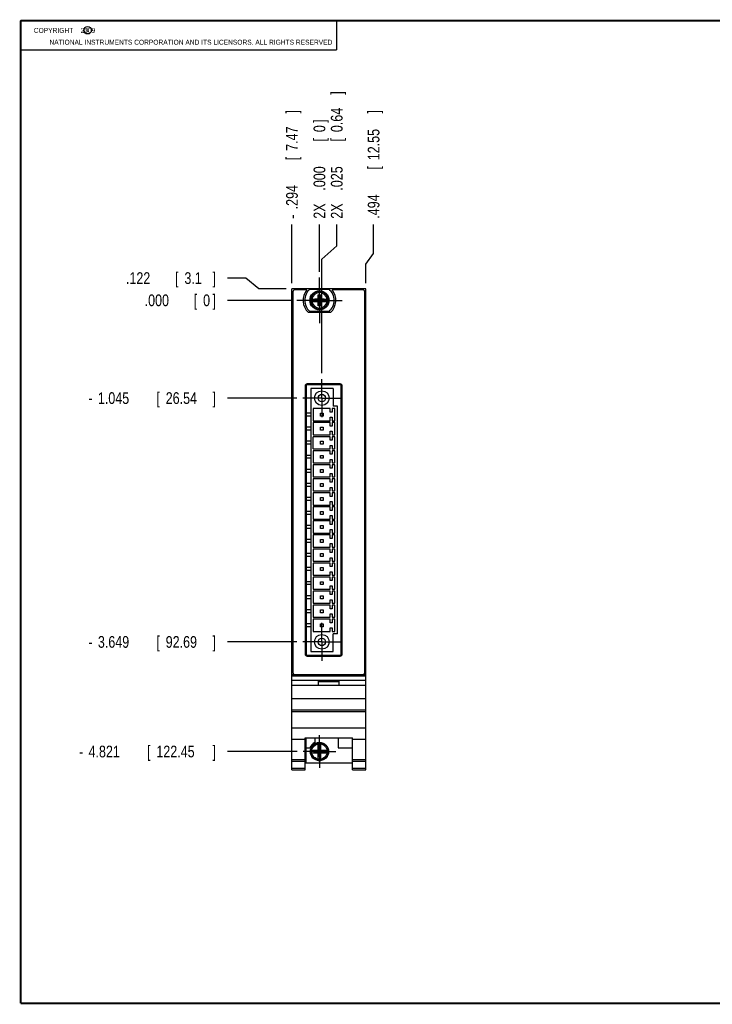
# Model space of a CAD drawing. Header units: inches. Extents: x 0.2 to 16.8, y 0.1 to 10.8.
# Tile 1 of 11: x 0.2 to 7.6, y 0.2 to 10.8. Entities that reach past the tile are written whole.
import ezdxf

# ---------------------------------------------------------------- set-up
doc = ezdxf.new("R2010")
doc.units = ezdxf.units.IN
doc.header["$LTSCALE"] = 0.935
doc.header["$MEASUREMENT"] = 0
doc.linetypes.add('CENTER', pattern=[0.6, 0.375, -0.075, 0.075, -0.075])
doc.layers.get('0').update_dxf_attribs({"linetype": 'CONTINUOUS'})
for name, color, linetype in [('COSMETIC', 7, 'CONTINUOUS'), ('DEFAULT_1', 7, 'CENTER'), ('DIMENSIONS', 7, 'CONTINUOUS')]:
    doc.layers.add(name, color=color, linetype=linetype)
doc.styles.get("Standard").update_dxf_attribs({"font": 'txt', "width": 0.8})
doc.dimstyles.new('DIMSTYLE_1', dxfattribs={"dimtxt": 0.125, "dimasz": 0.18, "dimexe": 0.18, "dimexo": 0.0625, "dimgap": 0.09, "dimtad": 0, "dimtih": 1, "dimtoh": 1, "dimdec": 3, "dimzin": 4, "dimdsep": 46, "dimtxsty": 'STANDARD', "dimblk": '_FILLED', "dimblk1": '_FILLED', "dimblk2": '_FILLED', "dimcen": 0.09, "dimadec": 0, "dimazin": 0, "dimtp": 0.001, "dimtm": 0.001, "dimtfac": 1, "dimtdec": 3, "dimtofl": 0, "dimtmove": 0, "dimatfit": 3, "dimldrblk": '_FILLED', "dimfxl": 1, "dimtolj": 1, "dimtzin": 4, "dimarcsym": 0})

# ---------------------------------------------------------------- blocks, each defined once
blk = doc.blocks.new('*D0')
at = {"layer": 'DIMENSIONS', "color": 2, "linetype": 'CONTINUOUS'}
for p, q in [((2.657, 8.008), (2.463, 8.008)), ((2.795, 7.892), (2.657, 8.008)), ((3.088, 7.892), (2.795, 7.892))]:
    blk.add_line(p, q, dxfattribs=at)
at = {"layer": 'DIMENSIONS', "color": 2, "linetype": 'CONTINUOUS', "width": 0.8}
for s, p in [('.122', (1.376, 7.945)), ('[', (1.901, 7.945)), ('3.1', (2.001, 7.945)), (']', (2.301, 7.945))]:
    blk.add_text(s, height=0.125, dxfattribs=at).set_placement(p)
blk = doc.blocks.new('_FILLED')
at = {"color": 0, "linetype": 'BYBLOCK'}
blk.add_solid([(0, 0), (-1, 0.174), (-1, -0.174)], dxfattribs=at)
blk = doc.blocks.new('*D1')
at = {"layer": 'DIMENSIONS', "color": 2, "linetype": 'CONTINUOUS'}
blk.add_line((3.204, 6.725), (2.463, 6.725), dxfattribs=at)
at = {"layer": 'DIMENSIONS', "color": 2, "linetype": 'CONTINUOUS', "width": 0.8}
for s, p in [('1.045', (1.076, 6.663)), ('[', (1.701, 6.663)), ('26.54', (1.801, 6.663)), (']', (2.301, 6.663)), ('-', (0.976, 6.663))]:
    blk.add_text(s, height=0.125, dxfattribs=at).set_placement(p)
blk = doc.blocks.new('*D2')
at = {"layer": 'DIMENSIONS', "color": 2, "linetype": 'CONTINUOUS'}
blk.add_line((3.204, 4.121), (2.463, 4.121), dxfattribs=at)
at = {"layer": 'DIMENSIONS', "color": 2, "linetype": 'CONTINUOUS', "width": 0.8}
for s, p in [('-', (0.976, 4.058)), ('3.649', (1.076, 4.058)), ('[', (1.701, 4.058)), ('92.69', (1.801, 4.058)), (']', (2.301, 4.058))]:
    blk.add_text(s, height=0.125, dxfattribs=at).set_placement(p)
blk = doc.blocks.new('*D3')
at = {"layer": 'DIMENSIONS', "color": 2, "linetype": 'CONTINUOUS'}
blk.add_line((3.208, 2.949), (2.463, 2.949), dxfattribs=at)
at = {"layer": 'DIMENSIONS', "color": 2, "linetype": 'CONTINUOUS', "width": 0.8}
for s, p in [('4.821', (0.976, 2.887)), ('[', (1.601, 2.887)), ('122.45', (1.701, 2.887)), (']', (2.301, 2.887)), ('-', (0.876, 2.887))]:
    blk.add_text(s, height=0.125, dxfattribs=at).set_placement(p)
blk = doc.blocks.new('*D4')
at = {"layer": 'DIMENSIONS', "color": 2, "linetype": 'CONTINUOUS'}
blk.add_line((3.139, 7.77), (2.463, 7.77), dxfattribs=at)
at = {"layer": 'DIMENSIONS', "color": 2, "linetype": 'CONTINUOUS', "width": 0.8}
for s, p in [('.000', (1.576, 7.708)), ('[', (2.101, 7.708)), ('0', (2.201, 7.708)), (']', (2.301, 7.708))]:
    blk.add_text(s, height=0.125, dxfattribs=at).set_placement(p)
blk = doc.blocks.new('*D5')
at = {"layer": 'DIMENSIONS', "color": 2, "linetype": 'CONTINUOUS'}
for p, q in [((3.629, 8.352), (3.629, 8.58)), ((3.47, 8.21), (3.629, 8.352)), ((3.47, 6.992), (3.47, 8.21))]:
    blk.add_line(p, q, dxfattribs=at)
at = {"layer": 'DIMENSIONS', "color": 2, "linetype": 'CONTINUOUS', "width": 0.8}
for s, p in [(']', (3.692, 9.967)), ('0.64', (3.692, 9.567)), ('[', (3.692, 9.467)), ('.025', (3.692, 8.942)), ('2X ', (3.692, 8.642))]:
    blk.add_text(s, height=0.125, rotation=90, dxfattribs=at).set_placement(p)
blk = doc.blocks.new('*D6')
at = {"layer": 'DIMENSIONS', "color": 2, "linetype": 'CONTINUOUS'}
for p, q in [((4.023, 8.27), (4.023, 8.58)), ((3.939, 8.157), (4.023, 8.27)), ((3.939, 7.955), (3.939, 8.157))]:
    blk.add_line(p, q, dxfattribs=at)
at = {"layer": 'DIMENSIONS', "color": 2, "linetype": 'CONTINUOUS', "width": 0.8}
for s, p in [(']', (4.086, 9.767)), ('12.55', (4.086, 9.267)), ('[', (4.086, 9.167)), ('.494', (4.086, 8.642))]:
    blk.add_text(s, height=0.125, rotation=90, dxfattribs=at).set_placement(p)
blk = doc.blocks.new('*D7')
at = {"layer": 'DIMENSIONS', "color": 2, "linetype": 'CONTINUOUS'}
blk.add_line((3.151, 7.955), (3.151, 8.58), dxfattribs=at)
at = {"layer": 'DIMENSIONS', "color": 2, "linetype": 'CONTINUOUS', "width": 0.8}
for s, p in [(']', (3.213, 9.767)), ('7.47', (3.213, 9.367)), ('[', (3.213, 9.267)), ('.294', (3.213, 8.742)), ('-', (3.213, 8.642))]:
    blk.add_text(s, height=0.125, rotation=90, dxfattribs=at).set_placement(p)
blk = doc.blocks.new('*D8')
at = {"layer": 'DIMENSIONS', "color": 2, "linetype": 'CONTINUOUS'}
blk.add_line((3.445, 8.076), (3.445, 8.58), dxfattribs=at)
at = {"layer": 'DIMENSIONS', "color": 2, "linetype": 'CONTINUOUS', "width": 0.8}
for s, p in [(']', (3.507, 9.667)), ('0', (3.507, 9.567)), ('[', (3.507, 9.467)), ('.000', (3.507, 8.942)), ('2X ', (3.507, 8.642))]:
    blk.add_text(s, height=0.125, rotation=90, dxfattribs=at).set_placement(p)

msp = doc.modelspace()

# ---------------------------------------------------------------- linework, layer by layer
at = {"color": 2, "linetype": 'CONTINUOUS'}
for p, q in [((0.25, 10.7586), (3.625, 10.7586)), ((0.25, 10.7586), (0.25, 10.4456)), ((3.625, 10.7586), (3.625, 10.4456)), ((0.25, 10.4456), (3.625, 10.4456))]:
    msp.add_line(p, q, dxfattribs=at)
at = {"color": 7, "linetype": 'CONTINUOUS'}
for p, q in [((3.1508, 2.7544), (3.1508, 7.8921)), ((3.9388, 7.8921), (3.1508, 7.8921)), ((3.9388, 2.7544), (3.9388, 7.8921)), ((3.1608, 7.8621), (3.1608, 3.7921)), ((3.3103, 7.8821), (3.1808, 7.8821)), ((3.3411, 7.8886), (3.5486, 7.8886)), ((3.431, 7.713), (3.4586, 7.8272)), ((3.431, 7.7839), (3.431, 7.8272)), ((3.4586, 7.713), (3.431, 7.8272)), ((3.431, 7.8272), (3.4586, 7.8272)), ((3.4586, 7.8272), (3.4586, 7.7839)), ((3.9088, 7.8821), (3.5793, 7.8821)), ((3.9288, 3.7921), (3.9288, 7.8621)), ((3.3502, 7.7839), (3.4331, 7.7839)), ((3.3502, 7.7563), (3.4331, 7.7563)), ((3.3963, 7.7584), (3.3963, 7.7818)), ((3.3963, 7.7584), (3.4933, 7.7818)), ((3.4331, 7.7818), (3.3963, 7.7818)), ((3.3963, 7.7818), (3.4933, 7.7584)), ((3.3963, 7.7584), (3.4331, 7.7584)), ((3.431, 7.713), (3.431, 7.7563)), ((3.4586, 7.713), (3.431, 7.713)), ((3.4331, 7.7839), (3.4331, 7.7818)), ((3.4331, 7.7584), (3.4565, 7.7818)), ((3.4565, 7.7584), (3.4331, 7.7818)), ((3.4331, 7.7563), (3.4331, 7.7584)), ((3.4565, 7.7839), (3.4565, 7.7818)), ((3.4565, 7.7839), (3.5394, 7.7839)), ((3.4933, 7.7818), (3.4565, 7.7818)), ((3.4565, 7.7563), (3.4565, 7.7584)), ((3.4565, 7.7584), (3.4933, 7.7584)), ((3.4565, 7.7563), (3.5394, 7.7563)), ((3.4586, 7.7563), (3.4586, 7.713)), ((3.4933, 7.7584), (3.4933, 7.7818)), ((3.5631, 7.6411), (3.3265, 7.6411)), ((3.5486, 7.6516), (3.3411, 7.6516)), ((3.2918, 6.8577), (3.2918, 3.9886)), ((3.3018, 6.8677), (3.3018, 3.9786)), ((3.6772, 6.8677), (3.3018, 6.8677)), ((3.6672, 6.8777), (3.3118, 6.8777)), ((3.6772, 3.9786), (3.6772, 6.8677)), ((3.6872, 3.9886), (3.6872, 6.8577)), ((3.3518, 6.8277), (3.3518, 4.0186)), ((3.5924, 6.8277), (3.3518, 6.8277)), ((3.5924, 6.8277), (3.5924, 6.6407)), ((3.6372, 6.6407), (3.5924, 6.6407)), ((3.6372, 4.2056), (3.6372, 6.6407)), ((3.3518, 6.5639), (3.3018, 6.5639)), ((3.3518, 6.5324), (3.3018, 6.5324)), ((3.3778, 6.6131), (3.3778, 6.4832)), ((3.5573, 6.6131), (3.3778, 6.6131)), ((3.4542, 6.5324), (3.4542, 6.5639)), ((3.4542, 6.5639), (3.4857, 6.5639)), ((3.4857, 6.5324), (3.4542, 6.5324)), ((3.4857, 6.5639), (3.4857, 6.5324)), ((3.5573, 6.5757), (3.5573, 6.6131)), ((3.5809, 6.5757), (3.5573, 6.5757)), ((3.5809, 6.6131), (3.5809, 6.5757)), ((3.6085, 6.6131), (3.5809, 6.6131)), ((3.6085, 6.4832), (3.6085, 6.6131)), ((3.3778, 6.4832), (3.5573, 6.4832)), ((3.3778, 6.4631), (3.3778, 6.3332)), ((3.5573, 6.4631), (3.3778, 6.4631)), ((3.5573, 6.4832), (3.5573, 6.5206)), ((3.5573, 6.5206), (3.5809, 6.5206)), ((3.5573, 6.4257), (3.5573, 6.4631)), ((3.5809, 6.4257), (3.5573, 6.4257)), ((3.5809, 6.5206), (3.5809, 6.4832)), ((3.5809, 6.4832), (3.6085, 6.4832)), ((3.5809, 6.4631), (3.5809, 6.4257)), ((3.6085, 6.4631), (3.5809, 6.4631)), ((3.6085, 6.3332), (3.6085, 6.4631)), ((3.3518, 6.4139), (3.3018, 6.4139)), ((3.3518, 6.3824), (3.3018, 6.3824)), ((3.3778, 6.3332), (3.5573, 6.3332)), ((3.3778, 6.1832), (3.3778, 6.3131)), ((3.5573, 6.3131), (3.3778, 6.3131)), ((3.4542, 6.3824), (3.4542, 6.4139)), ((3.4542, 6.4139), (3.4857, 6.4139)), ((3.4857, 6.3824), (3.4542, 6.3824)), ((3.4857, 6.4139), (3.4857, 6.3824)), ((3.5573, 6.3332), (3.5573, 6.3706)), ((3.5573, 6.3706), (3.5809, 6.3706)), ((3.5573, 6.2757), (3.5573, 6.3131)), ((3.5809, 6.3706), (3.5809, 6.3332)), ((3.5809, 6.3332), (3.6085, 6.3332)), ((3.5809, 6.3131), (3.5809, 6.2757)), ((3.6085, 6.3131), (3.5809, 6.3131)), ((3.6085, 6.1832), (3.6085, 6.3131)), ((3.3518, 6.2639), (3.3018, 6.2639)), ((3.3518, 6.2324), (3.3018, 6.2324)), ((3.4542, 6.2324), (3.4542, 6.2639)), ((3.4542, 6.2639), (3.4857, 6.2639)), ((3.4857, 6.2324), (3.4542, 6.2324)), ((3.4857, 6.2639), (3.4857, 6.2324)), ((3.5809, 6.2757), (3.5573, 6.2757)), ((3.5573, 6.1832), (3.5573, 6.2206)), ((3.5573, 6.2206), (3.5809, 6.2206)), ((3.5809, 6.2206), (3.5809, 6.1832)), ((3.3518, 6.1139), (3.3018, 6.1139)), ((3.3778, 6.1832), (3.5573, 6.1832)), ((3.3778, 6.1631), (3.3778, 6.0332)), ((3.5573, 6.1631), (3.3778, 6.1631)), ((3.4542, 6.0824), (3.4542, 6.1139)), ((3.4542, 6.1139), (3.4857, 6.1139)), ((3.4857, 6.1139), (3.4857, 6.0824)), ((3.5573, 6.1257), (3.5573, 6.1631)), ((3.5809, 6.1257), (3.5573, 6.1257)), ((3.5809, 6.1832), (3.6085, 6.1832)), ((3.5809, 6.1631), (3.5809, 6.1257)), ((3.6085, 6.1631), (3.5809, 6.1631)), ((3.6085, 6.0332), (3.6085, 6.1631)), ((3.3518, 6.0824), (3.3018, 6.0824)), ((3.3778, 6.0332), (3.5573, 6.0332)), ((3.3778, 6.0131), (3.3778, 5.8832)), ((3.5573, 6.0131), (3.3778, 6.0131)), ((3.4857, 6.0824), (3.4542, 6.0824)), ((3.5573, 6.0332), (3.5573, 6.0706)), ((3.5573, 6.0706), (3.5809, 6.0706)), ((3.5573, 5.9757), (3.5573, 6.0131)), ((3.5809, 6.0706), (3.5809, 6.0332)), ((3.5809, 6.0332), (3.6085, 6.0332)), ((3.5809, 6.0131), (3.5809, 5.9757)), ((3.6085, 6.0131), (3.5809, 6.0131)), ((3.6085, 5.8832), (3.6085, 6.0131)), ((3.3518, 5.9639), (3.3018, 5.9639)), ((3.3518, 5.9324), (3.3018, 5.9324)), ((3.4542, 5.9324), (3.4542, 5.9639)), ((3.4542, 5.9639), (3.4857, 5.9639)), ((3.4857, 5.9324), (3.4542, 5.9324)), ((3.4857, 5.9639), (3.4857, 5.9324)), ((3.5809, 5.9757), (3.5573, 5.9757)), ((3.5573, 5.8832), (3.5573, 5.9206)), ((3.5573, 5.9206), (3.5809, 5.9206)), ((3.5809, 5.9206), (3.5809, 5.8832)), ((3.3518, 5.8139), (3.3018, 5.8139)), ((3.3778, 5.8832), (3.5573, 5.8832)), ((3.3778, 5.8631), (3.3778, 5.7332)), ((3.5573, 5.8631), (3.3778, 5.8631)), ((3.4542, 5.7824), (3.4542, 5.8139)), ((3.4542, 5.8139), (3.4857, 5.8139)), ((3.4857, 5.8139), (3.4857, 5.7824)), ((3.5573, 5.8257), (3.5573, 5.8631)), ((3.5809, 5.8257), (3.5573, 5.8257)), ((3.5809, 5.8832), (3.6085, 5.8832)), ((3.5809, 5.8631), (3.5809, 5.8257)), ((3.6085, 5.8631), (3.5809, 5.8631)), ((3.6085, 5.7332), (3.6085, 5.8631)), ((3.3518, 5.7824), (3.3018, 5.7824)), ((3.3778, 5.7332), (3.5573, 5.7332)), ((3.3778, 5.7131), (3.3778, 5.5832)), ((3.5573, 5.7131), (3.3778, 5.7131)), ((3.4857, 5.7824), (3.4542, 5.7824)), ((3.5573, 5.7332), (3.5573, 5.7706)), ((3.5573, 5.7706), (3.5809, 5.7706)), ((3.5573, 5.6757), (3.5573, 5.7131)), ((3.5809, 5.7706), (3.5809, 5.7332)), ((3.5809, 5.7332), (3.6085, 5.7332)), ((3.5809, 5.7131), (3.5809, 5.6757)), ((3.6085, 5.7131), (3.5809, 5.7131)), ((3.6085, 5.5832), (3.6085, 5.7131)), ((3.3518, 5.6639), (3.3018, 5.6639)), ((3.3518, 5.6324), (3.3018, 5.6324)), ((3.3778, 5.5832), (3.5573, 5.5832)), ((3.4542, 5.6324), (3.4542, 5.6639)), ((3.4542, 5.6639), (3.4857, 5.6639)), ((3.4857, 5.6324), (3.4542, 5.6324)), ((3.4857, 5.6639), (3.4857, 5.6324)), ((3.5809, 5.6757), (3.5573, 5.6757)), ((3.5573, 5.5832), (3.5573, 5.6206)), ((3.5573, 5.6206), (3.5809, 5.6206)), ((3.5809, 5.6206), (3.5809, 5.5832)), ((3.5809, 5.5832), (3.6085, 5.5832)), ((3.3518, 5.5139), (3.3018, 5.5139)), ((3.3518, 5.4824), (3.3018, 5.4824)), ((3.3778, 5.5631), (3.3778, 5.4332)), ((3.5573, 5.5631), (3.3778, 5.5631)), ((3.4542, 5.4824), (3.4542, 5.5139)), ((3.4542, 5.5139), (3.4857, 5.5139)), ((3.4857, 5.4824), (3.4542, 5.4824)), ((3.4857, 5.5139), (3.4857, 5.4824)), ((3.5573, 5.5257), (3.5573, 5.5631)), ((3.5809, 5.5257), (3.5573, 5.5257)), ((3.5573, 5.4332), (3.5573, 5.4706)), ((3.5573, 5.4706), (3.5809, 5.4706)), ((3.5809, 5.5631), (3.5809, 5.5257)), ((3.6085, 5.5631), (3.5809, 5.5631)), ((3.5809, 5.4706), (3.5809, 5.4332)), ((3.6085, 5.4332), (3.6085, 5.5631)), ((3.3778, 5.4332), (3.5573, 5.4332)), ((3.3778, 5.4131), (3.3778, 5.2832)), ((3.5573, 5.4131), (3.3778, 5.4131)), ((3.5573, 5.3757), (3.5573, 5.4131)), ((3.5809, 5.3757), (3.5573, 5.3757)), ((3.5809, 5.4332), (3.6085, 5.4332)), ((3.5809, 5.4131), (3.5809, 5.3757)), ((3.6085, 5.4131), (3.5809, 5.4131)), ((3.6085, 5.2832), (3.6085, 5.4131)), ((3.3518, 5.3639), (3.3018, 5.3639)), ((3.3518, 5.3324), (3.3018, 5.3324)), ((3.3778, 5.2832), (3.5573, 5.2832)), ((3.3778, 5.2631), (3.3778, 5.1332)), ((3.5573, 5.2631), (3.3778, 5.2631)), ((3.4542, 5.3324), (3.4542, 5.3639)), ((3.4542, 5.3639), (3.4857, 5.3639)), ((3.4857, 5.3324), (3.4542, 5.3324)), ((3.4857, 5.3639), (3.4857, 5.3324)), ((3.5573, 5.2832), (3.5573, 5.3206)), ((3.5573, 5.3206), (3.5809, 5.3206)), ((3.5573, 5.2257), (3.5573, 5.2631)), ((3.5809, 5.3206), (3.5809, 5.2832)), ((3.5809, 5.2832), (3.6085, 5.2832)), ((3.6085, 5.2631), (3.5809, 5.2631)), ((3.5809, 5.2631), (3.5809, 5.2257)), ((3.6085, 5.1332), (3.6085, 5.2631)), ((3.3518, 5.2139), (3.3018, 5.2139)), ((3.3518, 5.1824), (3.3018, 5.1824)), ((3.4542, 5.1824), (3.4542, 5.2139)), ((3.4542, 5.2139), (3.4857, 5.2139)), ((3.4857, 5.1824), (3.4542, 5.1824)), ((3.4857, 5.2139), (3.4857, 5.1824)), ((3.5809, 5.2257), (3.5573, 5.2257)), ((3.5573, 5.1706), (3.5809, 5.1706)), ((3.5573, 5.1332), (3.5573, 5.1706)), ((3.5809, 5.1706), (3.5809, 5.1332)), ((3.3518, 5.0639), (3.3018, 5.0639)), ((3.3778, 5.1332), (3.5573, 5.1332)), ((3.3778, 5.1131), (3.3778, 4.9832)), ((3.5573, 5.1131), (3.3778, 5.1131)), ((3.4542, 5.0639), (3.4857, 5.0639)), ((3.4542, 5.0324), (3.4542, 5.0639)), ((3.4857, 5.0639), (3.4857, 5.0324)), ((3.5573, 5.0757), (3.5573, 5.1131)), ((3.5809, 5.0757), (3.5573, 5.0757)), ((3.5809, 5.1332), (3.6085, 5.1332)), ((3.6085, 5.1131), (3.5809, 5.1131)), ((3.5809, 5.1131), (3.5809, 5.0757)), ((3.6085, 4.9832), (3.6085, 5.1131)), ((3.3518, 5.0324), (3.3018, 5.0324)), ((3.3778, 4.9832), (3.5573, 4.9832)), ((3.5573, 4.9631), (3.3778, 4.9631)), ((3.3778, 4.9631), (3.3778, 4.8332)), ((3.4857, 5.0324), (3.4542, 5.0324)), ((3.5573, 5.0206), (3.5809, 5.0206)), ((3.5573, 4.9832), (3.5573, 5.0206)), ((3.5573, 4.9257), (3.5573, 4.9631)), ((3.5809, 5.0206), (3.5809, 4.9832)), ((3.5809, 4.9832), (3.6085, 4.9832)), ((3.6085, 4.9631), (3.5809, 4.9631)), ((3.5809, 4.9631), (3.5809, 4.9257)), ((3.6085, 4.8332), (3.6085, 4.9631)), ((3.3518, 4.9139), (3.3018, 4.9139)), ((3.3518, 4.8824), (3.3018, 4.8824)), ((3.4542, 4.9139), (3.4857, 4.9139)), ((3.4542, 4.8824), (3.4542, 4.9139)), ((3.4857, 4.8824), (3.4542, 4.8824)), ((3.4857, 4.9139), (3.4857, 4.8824)), ((3.5809, 4.9257), (3.5573, 4.9257)), ((3.5573, 4.8706), (3.5809, 4.8706)), ((3.5573, 4.8332), (3.5573, 4.8706)), ((3.5809, 4.8706), (3.5809, 4.8332)), ((3.3518, 4.7639), (3.3018, 4.7639)), ((3.3778, 4.8332), (3.5573, 4.8332)), ((3.5573, 4.8131), (3.3778, 4.8131)), ((3.3778, 4.8131), (3.3778, 4.6832)), ((3.4542, 4.7639), (3.4857, 4.7639)), ((3.4542, 4.7324), (3.4542, 4.7639)), ((3.4857, 4.7639), (3.4857, 4.7324)), ((3.5573, 4.7757), (3.5573, 4.8131)), ((3.5809, 4.7757), (3.5573, 4.7757)), ((3.5809, 4.8332), (3.6085, 4.8332)), ((3.6085, 4.8131), (3.5809, 4.8131)), ((3.5809, 4.8131), (3.5809, 4.7757)), ((3.6085, 4.6832), (3.6085, 4.8131)), ((3.3518, 4.7324), (3.3018, 4.7324)), ((3.3778, 4.6832), (3.5573, 4.6832)), ((3.5573, 4.6631), (3.3778, 4.6631)), ((3.3778, 4.6631), (3.3778, 4.5332)), ((3.4857, 4.7324), (3.4542, 4.7324)), ((3.5573, 4.7206), (3.5809, 4.7206)), ((3.5573, 4.6832), (3.5573, 4.7206)), ((3.5573, 4.6257), (3.5573, 4.6631)), ((3.5809, 4.7206), (3.5809, 4.6832)), ((3.5809, 4.6832), (3.6085, 4.6832)), ((3.6085, 4.6631), (3.5809, 4.6631)), ((3.5809, 4.6631), (3.5809, 4.6257)), ((3.6085, 4.5332), (3.6085, 4.6631)), ((3.3518, 4.6139), (3.3018, 4.6139)), ((3.3518, 4.5824), (3.3018, 4.5824)), ((3.3778, 4.5332), (3.5573, 4.5332)), ((3.4542, 4.6139), (3.4857, 4.6139)), ((3.4542, 4.5824), (3.4542, 4.6139)), ((3.4857, 4.5824), (3.4542, 4.5824)), ((3.4857, 4.6139), (3.4857, 4.5824)), ((3.5809, 4.6257), (3.5573, 4.6257)), ((3.5573, 4.5706), (3.5809, 4.5706)), ((3.5573, 4.5332), (3.5573, 4.5706)), ((3.5809, 4.5706), (3.5809, 4.5332)), ((3.5809, 4.5332), (3.6085, 4.5332)), ((3.3518, 4.4639), (3.3018, 4.4639)), ((3.3518, 4.4324), (3.3018, 4.4324)), ((3.5573, 4.5131), (3.3778, 4.5131)), ((3.3778, 4.5131), (3.3778, 4.3832)), ((3.4542, 4.4639), (3.4857, 4.4639)), ((3.4542, 4.4324), (3.4542, 4.4639)), ((3.4857, 4.4324), (3.4542, 4.4324)), ((3.4857, 4.4639), (3.4857, 4.4324)), ((3.5573, 4.4757), (3.5573, 4.5131)), ((3.5809, 4.4757), (3.5573, 4.4757)), ((3.5573, 4.4206), (3.5809, 4.4206)), ((3.5573, 4.3832), (3.5573, 4.4206)), ((3.6085, 4.5131), (3.5809, 4.5131)), ((3.5809, 4.5131), (3.5809, 4.4757)), ((3.5809, 4.4206), (3.5809, 4.3832)), ((3.6085, 4.3832), (3.6085, 4.5131)), ((3.3518, 4.3139), (3.3018, 4.3139)), ((3.3778, 4.3832), (3.5573, 4.3832)), ((3.5573, 4.3631), (3.3778, 4.3631)), ((3.3778, 4.3631), (3.3778, 4.2332)), ((3.4542, 4.3139), (3.4857, 4.3139)), ((3.4542, 4.2824), (3.4542, 4.3139)), ((3.4857, 4.3139), (3.4857, 4.2824)), ((3.5573, 4.3257), (3.5573, 4.3631)), ((3.5809, 4.3257), (3.5573, 4.3257)), ((3.5809, 4.3832), (3.6085, 4.3832)), ((3.6085, 4.3631), (3.5809, 4.3631)), ((3.5809, 4.3631), (3.5809, 4.3257)), ((3.6085, 4.2332), (3.6085, 4.3631)), ((3.3518, 4.2824), (3.3018, 4.2824)), ((3.3778, 4.2332), (3.5573, 4.2332)), ((3.4857, 4.2824), (3.4542, 4.2824)), ((3.5573, 4.2706), (3.5809, 4.2706)), ((3.5573, 4.2332), (3.5573, 4.2706)), ((3.5809, 4.2706), (3.5809, 4.2332)), ((3.5809, 4.2332), (3.6085, 4.2332)), ((3.6372, 4.2056), (3.5924, 4.2056)), ((3.5924, 4.0186), (3.5924, 4.2056)), ((3.3518, 4.0186), (3.5924, 4.0186)), ((3.3018, 3.9786), (3.6772, 3.9786)), ((3.3118, 3.9686), (3.6672, 3.9686)), ((3.1508, 3.7741), (3.1733, 3.7741)), ((3.1508, 3.7564), (3.9388, 3.7564)), ((3.1508, 3.7134), (3.9388, 3.7134)), ((3.1808, 3.7721), (3.9088, 3.7721)), ((3.4348, 3.7034), (3.6548, 3.7034)), ((3.4348, 3.6564), (3.4348, 3.7034)), ((3.4348, 3.6964), (3.6548, 3.6964)), ((3.6548, 3.6564), (3.6548, 3.7034)), ((3.9163, 3.7741), (3.9388, 3.7741)), ((3.9388, 3.6564), (3.1508, 3.6564)), ((3.1508, 3.5164), (3.9388, 3.5164)), ((3.1508, 3.3964), (3.9388, 3.3964)), ((3.1508, 3.3769), (3.9388, 3.3769)), ((3.1508, 3.2011), (3.9388, 3.2011)), ((3.1508, 3.0814), (3.2928, 3.0814)), ((3.2928, 3.0967), (3.7968, 3.0967)), ((3.2928, 2.7544), (3.2928, 3.0967)), ((3.2988, 3.0967), (3.2988, 2.8274)), ((3.3958, 3.0967), (3.3958, 3.0468)), ((3.6458, 3.0967), (3.6458, 2.9874)), ((3.7968, 2.7544), (3.7968, 3.0967)), ((3.7968, 3.0814), (3.9388, 3.0814)), ((3.2988, 2.9874), (3.3426, 2.9874)), ((3.3502, 2.9632), (3.4331, 2.9632)), ((3.3877, 2.9356), (3.5019, 2.9632)), ((3.3877, 2.9632), (3.5019, 2.9356)), ((3.3877, 2.9356), (3.3877, 2.9632)), ((3.4331, 2.9611), (3.3963, 2.9611)), ((3.3963, 2.9377), (3.3963, 2.9611)), ((3.431, 2.9611), (3.431, 3.0441)), ((3.431, 3.0065), (3.4586, 3.0065)), ((3.4586, 2.8923), (3.431, 3.0065)), ((3.431, 2.8923), (3.4586, 3.0065)), ((3.4565, 2.9979), (3.4331, 2.9979)), ((3.4331, 2.9979), (3.4331, 2.9611)), ((3.4565, 2.9377), (3.4331, 2.9611)), ((3.4331, 2.9377), (3.4565, 2.9611)), ((3.4565, 2.9611), (3.4565, 2.9979)), ((3.4565, 2.9632), (3.5394, 2.9632)), ((3.4933, 2.9611), (3.4565, 2.9611)), ((3.4586, 2.9611), (3.4586, 3.0441)), ((3.4933, 2.9377), (3.4933, 2.9611)), ((3.5019, 2.9632), (3.5019, 2.9356)), ((3.6458, 2.9874), (3.7968, 2.9874)), ((3.1508, 2.8644), (3.2928, 2.8644)), ((3.1508, 2.8452), (3.2928, 2.8452)), ((3.3502, 2.9356), (3.4331, 2.9356)), ((3.3963, 2.9377), (3.4331, 2.9377)), ((3.431, 2.8548), (3.431, 2.9377)), ((3.4586, 2.8923), (3.431, 2.8923)), ((3.4331, 2.9377), (3.4331, 2.9009)), ((3.4565, 2.9009), (3.4331, 2.9009)), ((3.4565, 2.9377), (3.4933, 2.9377)), ((3.4565, 2.9009), (3.4565, 2.9377)), ((3.4565, 2.9356), (3.5394, 2.9356)), ((3.4586, 2.8548), (3.4586, 2.9377)), ((3.7968, 2.8644), (3.9388, 2.8644)), ((3.7968, 2.8452), (3.9388, 2.8452)), ((3.1508, 2.7723), (3.2928, 2.7723)), ((3.1508, 2.7544), (3.2928, 2.7544)), ((3.2988, 2.8274), (3.7968, 2.8274)), ((3.7968, 2.7723), (3.9388, 2.7723)), ((3.7968, 2.7544), (3.9388, 2.7544))]:
    msp.add_line(p, q, dxfattribs=at)
at = {"color": 7, "linetype": 'CONTINUOUS', "const_width": 0.02}
for points in [[(0.25, 10.7586), (0.25, 0.2586)], [(16.75, 10.7586), (0.25, 10.7586)], [(0.25, 0.2586), (16.75, 0.2586)]]:
    msp.add_lwpolyline(points, dxfattribs=at)
at = {"color": 2, "linetype": 'CONTINUOUS'}
msp.add_circle((0.9659, 10.6562), 0.0403, dxfattribs=at)
at = {"color": 7, "linetype": 'CONTINUOUS'}
for centre, radius in [((3.4448, 7.7701), 0.1025), ((3.4448, 7.7701), 0.098), ((3.4699, 6.7253), 0.0787), ((3.4699, 6.7253), 0.0404), ((3.4699, 4.121), 0.0787), ((3.4699, 4.121), 0.0404), ((3.4448, 2.9494), 0.098), ((3.4448, 2.9494), 0.0947), ((3.4448, 2.9494), 0.0832)]:
    msp.add_circle(centre, radius, dxfattribs=at)
for centre, radius, start, end in [((3.1808, 7.8621), 0.02, 90, 180), ((3.4448, 7.7701), 0.175, 140.20818, 227.4886), ((3.4448, 7.7701), 0.1575, 131.20295, 228.79705), ((3.4448, 7.7701), 0.0947, 8.36374, 171.63626), ((3.4448, 7.7701), 0.0832, 9.53359, 170.46641), ((3.4448, 7.7701), 0.1575, 311.20295, 48.79705), ((3.4448, 7.7701), 0.175, 312.5114, 39.79182), ((3.9088, 7.8621), 0.02, 0, 90), ((3.4448, 7.7701), 0.0956, 171.71661, 188.28339), ((3.4448, 7.7701), 0.0947, 188.36374, 351.63626), ((3.4448, 7.7701), 0.0832, 189.53359, 350.46641), ((3.4448, 7.7701), 0.0956, 351.71661, 8.28339), ((3.3118, 6.8577), 0.02, 90, 180), ((3.6672, 6.8577), 0.02, 0, 90), ((3.3118, 3.9886), 0.02, 180, 270), ((3.6672, 3.9886), 0.02, 270, 360), ((3.1808, 3.7921), 0.02, 180, 270), ((3.9088, 3.7921), 0.02, 270, 360), ((3.4448, 2.9494), 0.109, 116.71426, 159.59683), ((3.4448, 2.9494), 0.0956, 171.71661, 188.28339), ((3.4448, 2.9494), 0.0956, 81.71661, 98.28339), ((3.4448, 2.9494), 0.0956, 351.71661, 8.28339), ((3.4448, 2.9494), 0.0956, 261.71661, 278.28339)]:
    msp.add_arc(centre, radius, start, end, dxfattribs=at)
at = {"layer": 'COSMETIC', "color": 2, "linetype": 'CONTINUOUS'}
for p, q in [((3.445, 3.6964), (3.452, 3.7034)), ((3.505, 3.7564), (3.5207, 3.7721))]:
    msp.add_line(p, q, dxfattribs=at)
at = {"layer": 'DEFAULT_1', "color": 7, "linetype": 'CENTER'}
for p, q in [((3.4448, 7.7701), (3.4448, 8.0136)), ((3.4448, 7.7701), (3.2013, 7.7701)), ((3.4448, 7.7701), (3.4448, 7.5266)), ((3.4448, 7.7701), (3.6883, 7.7701)), ((3.4699, 6.7253), (3.4699, 6.929)), ((3.4699, 6.7253), (3.2662, 6.7253)), ((3.4699, 6.7253), (3.4699, 6.5216)), ((3.4699, 6.7253), (3.6737, 6.7253)), ((3.4699, 4.121), (3.4699, 4.3247)), ((3.4699, 4.121), (3.2662, 4.121)), ((3.4699, 4.121), (3.6737, 4.121)), ((3.4699, 4.121), (3.4699, 3.9172)), ((3.4448, 2.9494), (3.4448, 3.1234)), ((3.4448, 2.9494), (3.2708, 2.9494)), ((3.4448, 2.9494), (3.6188, 2.9494)), ((3.4448, 2.9494), (3.4448, 2.7754))]:
    msp.add_line(p, q, dxfattribs=at)

# ---------------------------------------------------------------- texts
at = {"color": 2, "linetype": 'CONTINUOUS', "width": 0.8}
for s, p in [('c', (0.946, 10.6363)), ('NATIONAL INSTRUMENTS CORPORATION AND ITS LICENSORS. ALL RIGHTS RESERVED', (0.5583, 10.5016))]:
    msp.add_text(s, height=0.053, dxfattribs=at).set_placement(p)
at = {"color": 2, "linetype": 'CONTINUOUS', "insert": (0.3125, 10.6805), "char_height": 0.053, "width": 0.8904, "attachment_point": 1}
msp.add_mtext('    COPYRIGHT    2009', dxfattribs=at)

# ---------------------------------------------------------------- dimensions: what is measured, and where the dimension line sits
at = {"layer": 'DIMENSIONS', "color": 2, "linetype": 'CONTINUOUS'}
for feature_location, offset, dtype, origin, text, picture, middle in [((3.4699, 6.9915), (0.1591, 1.5881), 0, (3.4448, 8.0136), '2X <>', '*D5', (3.6291, 9.3546)), ((3.1508, 7.9546), (0, 0.625), 1, (3.4448, 8.0136), '-<>', '*D7', (3.1508, 9.2546)), ((3.4448017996, 8.0761111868), (0, 0.5035), 1, (3.4448017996, 8.0136111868), '2X <>', '*D8', (3.4448017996, 9.2046111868)), ((3.2083, 2.9494), (-0.745, 0), 0, (3.2013, 7.7701), '-<>', '*D3', (1.6383, 2.9494)), ((3.2037, 6.7253), (-0.7404, 0), 0, (3.2013, 7.7701), '-<>', '*D1', (1.6883, 6.7253)), ((3.2037, 4.121), (-0.7404, 0), 0, (3.2013, 7.7701), '-<>', '*D2', (1.6883, 4.121))]:
    dim = msp.add_ordinate_dim(feature_location=feature_location, offset=offset, dtype=dtype, origin=origin, text=text, dimstyle='DIMSTYLE_1', dxfattribs=at)
    dim.commit()
    dim.dimension.update_dxf_attribs({"geometry": picture, "text_midpoint": middle})
for feature_location, offset, origin, picture, middle in [((3.9388, 7.9546), (0.0843, 0.625), (3.4448, 8.0136), '*D6', (4.0231, 9.2546)), ((3.0883, 7.8921), (-0.625, 0.1158), (3.2013, 7.7701), '*D0', (1.8883, 8.008)), ((3.1388017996, 7.7701111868), (-0.6755, 0), (3.2013017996, 7.7701111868), '*D4', (1.9883017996, 7.7701111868))]:
    dim = msp.add_ordinate_dim(feature_location=feature_location, offset=offset, dtype=0, origin=origin, dimstyle='DIMSTYLE_1', dxfattribs=at)
    dim.commit()
    dim.dimension.update_dxf_attribs({"geometry": picture, "text_midpoint": middle})

doc.saveas('drawing.dxf')
